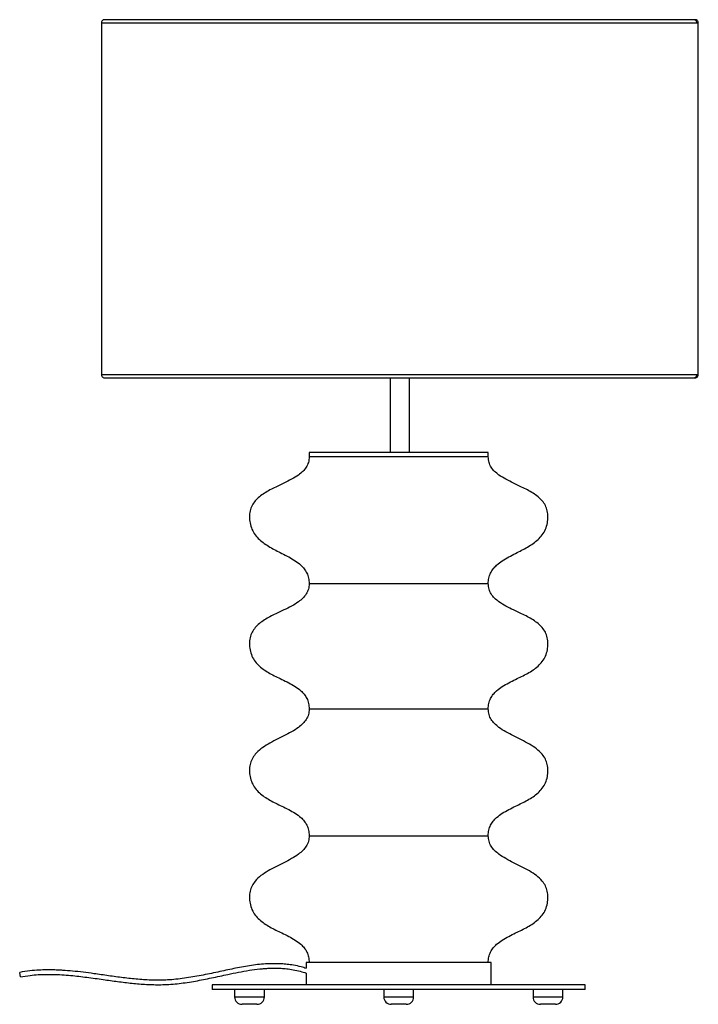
# Paper-space layout '_Derecha' of a CAD drawing. Header units: millimetres. Extents: x -254 to 201, y -217 to 443.
import ezdxf

# ---------------------------------------------------------------- set-up
doc = ezdxf.new("R2010")
doc.units = ezdxf.units.MM

psp = doc.layouts.new('_Derecha')

# ---------------------------------------------------------------- linework, layer by layer
at = {"color": 7, "linetype": 'Continuous', "lineweight": 25}
for p, q in [((198.77, 443.29), (-197.23, 443.29)), ((-199.23, 441.29), (-199.23, 205.29)), ((200.77, 205.29), (200.77, 441.29)), ((-197.23, 203.29), (198.77, 203.29)), ((-5.73, 203.3), (-5.73, 153.3)), ((-5.68, 203.36), (-4.23, 203.29)), ((5.77, 203.29), (7.17, 203.36)), ((7.27, 153.3), (7.27, 203.3)), ((-60, 153.3), (-60, 150.3)), ((60, 153.3), (-60, 153.3)), ((60, 150.3), (60, 153.3)), ((60, 150.3), (-60, 150.3)), ((-60, 65.3), (60, 65.3)), ((-60, -18.7), (60, -18.7)), ((-60, -103.7), (60, -103.7)), ((-62, -188.7), (-62, -192.58)), ((62, -188.7), (-62, -188.7)), ((62, -203.7), (62, -188.7)), ((-253.45, -198.27), (-254, -195.32)), ((-62, -195.74), (-62, -203.7)), ((-125, -203.7), (-125, -206.7)), ((125, -203.7), (-125, -203.7)), ((125, -206.7), (125, -203.7)), ((125, -206.7), (-125, -206.7)), ((-110, -206.7), (-110, -211.7)), ((-90, -211.7), (-90, -206.7)), ((-10, -206.7), (-10, -211.7)), ((10, -211.7), (10, -206.7)), ((90, -206.7), (90, -211.7)), ((110, -211.7), (110, -206.7)), ((-110, -211.7), (-90, -211.7)), ((-95, -216.7), (-105, -216.7)), ((-10, -211.7), (10, -211.7)), ((5, -216.7), (-5, -216.7)), ((90, -211.7), (110, -211.7)), ((105, -216.7), (95, -216.7))]:
    psp.add_line(p, q, dxfattribs=at)
for centre, start, end in [((-105, -211.7), 180, 270), ((-95, -211.7), 270, 0), ((-5, -211.7), 180, 270), ((5, -211.7), 270, 0), ((95, -211.7), 180, 270), ((105, -211.7), 270, 0)]:
    psp.add_arc(centre, 5, start, end, dxfattribs=at)
for points, knots in [([(-197.23, 443.29), (-197.5, 443.26), (-198.05, 443.2), (-198.76, 442.67), (-199.21, 441.92), (-199.22, 441.36), (-199.22, 441.09)], [0, 0, 0, 0, 0.23877, 0.5, 0.76123, 1, 1, 1, 1]), ([(199.79, 441.29), (199.76, 441.55), (199.72, 441.94), (199.46, 442.41), (199.2, 442.73), (198.88, 442.99), (198.42, 443.21), (198, 443.34), (197.73, 443.28), (197.7, 443.27)], [0, 0, 0, 0, 0.2357041, 0.3616506, 0.489521, 0.6166261, 0.7403706, 0.9685714, 1, 1, 1, 1]), ([(200.76, 441.09), (200.76, 441.36), (200.75, 441.92), (200.3, 442.67), (199.59, 443.2), (199.04, 443.26), (198.77, 443.29)], [0, 0, 0, 0, 0.2387704, 0.5, 0.7612296, 1, 1, 1, 1]), ([(-199.2, 441.29), (-199.21, 441.29), (-199.31, 441.29), (-198.9, 441.29), (-197.85, 441.29), (-196.04, 441.29), (-193.61, 441.29), (-190.62, 441.29), (-186.86, 441.29), (-182.28, 441.29), (-176.8, 441.29), (-170.38, 441.29), (-162.97, 441.29), (-154.54, 441.29), (-145.06, 441.29), (-134.53, 441.29), (-122.96, 441.29), (-110.4, 441.29), (-96.9, 441.29), (-82.54, 441.29), (-67.45, 441.29), (-51.73, 441.29), (-35.55, 441.29), (-19.07, 441.29), (-2.44, 441.29), (14.15, 441.29), (30.53, 441.29), (46.55, 441.29), (62.06, 441.29), (76.93, 441.29), (91.04, 441.29), (104.32, 441.29), (116.7, 441.29), (128.13, 441.29), (138.6, 441.29), (148.1, 441.29), (156.65, 441.29), (164.27, 441.29), (171, 441.29), (176.88, 441.29), (181.97, 441.29), (186.58, 441.29), (190.64, 441.29), (194.06, 441.29), (196.66, 441.29), (198.6, 441.29), (199.4, 441.29), (199.79, 441.29)], [0, 0, 0, 0, 0.001953, 0.020572, 0.040133, 0.06067, 0.078555, 0.097157, 0.116487, 0.136555, 0.157363, 0.17891, 0.201186, 0.224176, 0.247855, 0.272191, 0.297142, 0.322657, 0.348677, 0.375133, 0.401949, 0.42904, 0.456318, 0.483691, 0.511064, 0.538343, 0.565434, 0.592249, 0.618705, 0.644725, 0.670241, 0.695192, 0.719528, 0.743207, 0.766197, 0.788473, 0.810019, 0.830827, 0.850895, 0.870226, 0.888827, 0.906712, 0.92725, 0.94681, 0.965429, 0.983146, 1, 1, 1, 1]), ([(199.79, 441.29), (200.08, 441.29), (200.66, 441.29), (200.71, 441.29), (200.74, 441.29)], [0, 0, 0, 0, 0.5167007, 1, 1, 1, 1]), ([(199.79, 205.29), (199.4, 205.29), (198.6, 205.29), (196.66, 205.29), (194.06, 205.29), (190.64, 205.29), (186.58, 205.29), (181.97, 205.29), (176.88, 205.29), (171, 205.29), (164.27, 205.29), (156.65, 205.29), (148.1, 205.29), (138.6, 205.29), (128.13, 205.29), (116.7, 205.29), (104.32, 205.29), (91.04, 205.29), (76.93, 205.29), (62.06, 205.29), (46.55, 205.29), (30.53, 205.29), (14.15, 205.29), (-2.44, 205.29), (-19.07, 205.29), (-35.55, 205.29), (-51.73, 205.29), (-67.45, 205.29), (-82.54, 205.29), (-96.9, 205.29), (-110.4, 205.29), (-122.96, 205.29), (-134.53, 205.29), (-145.06, 205.29), (-154.54, 205.29), (-162.97, 205.29), (-170.38, 205.29), (-176.8, 205.29), (-182.28, 205.29), (-186.86, 205.29), (-190.62, 205.29), (-193.61, 205.29), (-196.04, 205.29), (-197.85, 205.29), (-198.9, 205.29), (-199.31, 205.29), (-199.21, 205.29), (-199.2, 205.29)], [0, 0, 0, 0, 0.016854, 0.034571, 0.05319, 0.07275, 0.093288, 0.111173, 0.129774, 0.149105, 0.169173, 0.189981, 0.211527, 0.233803, 0.256793, 0.280472, 0.304808, 0.329759, 0.355275, 0.381295, 0.407751, 0.434566, 0.461657, 0.488936, 0.516309, 0.543682, 0.57096, 0.598051, 0.624867, 0.651323, 0.677343, 0.702858, 0.727809, 0.752145, 0.775824, 0.798814, 0.82109, 0.842637, 0.863445, 0.883513, 0.902843, 0.921445, 0.93933, 0.959867, 0.979428, 0.998047, 1, 1, 1, 1]), ([(-199.22, 205.49), (-199.22, 205.23), (-199.21, 204.66), (-198.76, 203.91), (-198.05, 203.39), (-197.5, 203.32), (-197.23, 203.29)], [0, 0, 0, 0, 0.23877, 0.5, 0.76123, 1, 1, 1, 1]), ([(197.7, 203.31), (197.73, 203.31), (198, 203.25), (198.42, 203.37), (198.88, 203.6), (199.2, 203.86), (199.46, 204.18), (199.72, 204.65), (199.76, 205.04), (199.79, 205.29)], [0, 0, 0, 0, 0.031208, 0.259461, 0.383233, 0.510367, 0.638267, 0.764242, 1, 1, 1, 1]), ([(198.77, 203.29), (199.04, 203.32), (199.59, 203.39), (200.3, 203.91), (200.75, 204.66), (200.76, 205.23), (200.76, 205.49)], [0, 0, 0, 0, 0.23877, 0.5, 0.76123, 1, 1, 1, 1]), ([(200.74, 205.29), (200.71, 205.29), (200.66, 205.29), (200.08, 205.29), (199.79, 205.29)], [0, 0, 0, 0, 0.483299, 1, 1, 1, 1]), ([(-5.64, 203.3), (-5.62, 203.3), (-5.58, 203.3), (-4.37, 203.3), (-2.39, 203.3), (-0.71, 203.3), (0.13, 203.3)], [0, 0, 0, 0, 0.199685, 0.466457, 0.733228, 1, 1, 1, 1]), ([(0.13, 203.3), (0.98, 203.3), (2.69, 203.3), (5.01, 203.3), (6.6, 203.3), (7.34, 203.3), (7.2, 203.3), (7.18, 203.3)], [0, 0, 0, 0, 0.235213, 0.470425, 0.705638, 0.94085, 1, 1, 1, 1]), ([(-60, 150.3), (-60.1, 149.04), (-60.28, 146.59), (-61.88, 143.25), (-64.22, 140.43), (-67.55, 137.7), (-71.88, 135.11), (-77.03, 132.58), (-81.92, 130.31), (-86.3, 128.13), (-90.01, 126.01), (-93.37, 123.63), (-96.23, 120.91), (-98.44, 117.71), (-99.74, 114), (-100.13, 110.01), (-99.75, 105.83), (-98.52, 101.71), (-96.32, 97.97), (-93.45, 94.81), (-90.07, 92.12), (-86.34, 89.77), (-82.39, 87.63), (-78.14, 85.49), (-73.75, 83.24), (-69.43, 80.72), (-65.9, 78.07), (-63.24, 75.26), (-61.42, 72.36), (-60.21, 68.99), (-60.07, 66.56), (-60, 65.3)], [0, 0, 0, 0, 0.0303152, 0.0588055, 0.087773, 0.1184571, 0.1624807, 0.2092951, 0.2572839, 0.2929451, 0.327548, 0.3606223, 0.392109, 0.4226237, 0.4536522, 0.4860504, 0.518811, 0.5548071, 0.5889388, 0.622828, 0.6574569, 0.6930807, 0.729454, 0.7660428, 0.808127, 0.8486306, 0.8869682, 0.9144579, 0.9415467, 0.9694806, 1, 1, 1, 1]), ([(60, 65.3), (60.07, 66.56), (60.21, 68.99), (61.42, 72.36), (63.24, 75.26), (65.9, 78.07), (69.43, 80.72), (73.75, 83.24), (78.14, 85.49), (82.39, 87.63), (86.34, 89.77), (90.07, 92.12), (93.45, 94.81), (96.32, 97.97), (98.52, 101.71), (99.75, 105.83), (100.13, 110.01), (99.74, 114), (98.44, 117.71), (96.23, 120.91), (93.37, 123.63), (90.01, 126.01), (86.3, 128.13), (81.92, 130.31), (77.03, 132.58), (71.88, 135.11), (67.55, 137.7), (64.22, 140.43), (61.88, 143.25), (60.28, 146.59), (60.1, 149.04), (60, 150.3)], [0, 0, 0, 0, 0.030519, 0.058453, 0.085542, 0.113032, 0.151369, 0.191873, 0.233957, 0.270546, 0.306919, 0.342543, 0.377172, 0.411061, 0.445193, 0.481189, 0.51395, 0.546348, 0.577376, 0.607891, 0.639378, 0.672452, 0.707055, 0.742716, 0.790705, 0.837519, 0.881543, 0.912227, 0.941195, 0.969685, 1, 1, 1, 1]), ([(-60, 65.3), (-60.1, 64.04), (-60.28, 61.59), (-61.88, 58.25), (-64.22, 55.43), (-67.55, 52.71), (-71.88, 50.12), (-77.03, 47.59), (-81.92, 45.32), (-86.3, 43.14), (-90.01, 41.02), (-93.37, 38.65), (-96.23, 35.92), (-98.44, 32.72), (-99.74, 29.01), (-100.13, 25.02), (-99.75, 20.84), (-98.53, 16.74), (-96.33, 13.04), (-93.45, 9.95), (-90.07, 7.34), (-86.34, 5.08), (-82.39, 3.04), (-78.14, 1.01), (-73.75, -1.12), (-69.43, -3.52), (-65.9, -6.08), (-63.24, -8.82), (-61.41, -11.68), (-60.21, -15.03), (-60.07, -17.44), (-60, -18.7)], [0, 0, 0, 0, 0.030459, 0.05908, 0.088178, 0.119001, 0.163227, 0.210259, 0.258474, 0.294306, 0.329077, 0.362316, 0.393967, 0.424653, 0.455869, 0.48845, 0.52133, 0.557319, 0.591291, 0.624949, 0.659334, 0.694729, 0.730895, 0.767287, 0.809136, 0.849377, 0.887417, 0.91468, 0.941579, 0.969418, 1, 1, 1, 1]), ([(60, -18.7), (60.07, -17.44), (60.21, -15.03), (61.41, -11.68), (63.24, -8.82), (65.9, -6.08), (69.43, -3.52), (73.75, -1.12), (78.14, 1.01), (82.39, 3.04), (86.34, 5.08), (90.07, 7.34), (93.45, 9.95), (96.33, 13.04), (98.53, 16.74), (99.75, 20.84), (100.13, 25.02), (99.74, 29.01), (98.44, 32.72), (96.23, 35.92), (93.37, 38.65), (90.01, 41.02), (86.3, 43.14), (81.92, 45.32), (77.03, 47.59), (71.88, 50.12), (67.55, 52.71), (64.22, 55.43), (61.88, 58.25), (60.28, 61.59), (60.1, 64.04), (60, 65.3)], [0, 0, 0, 0, 0.030582, 0.058421, 0.08532, 0.112583, 0.150623, 0.190864, 0.232713, 0.269105, 0.305271, 0.340666, 0.375051, 0.408709, 0.442681, 0.47867, 0.51155, 0.544131, 0.575347, 0.606033, 0.637684, 0.670923, 0.705694, 0.741526, 0.789741, 0.836773, 0.880999, 0.911822, 0.94092, 0.969541, 1, 1, 1, 1]), ([(-60, -18.7), (-60.1, -19.97), (-60.28, -22.43), (-61.88, -25.8), (-64.22, -28.68), (-67.55, -31.49), (-71.87, -34.18), (-77.03, -36.85), (-82.36, -39.46), (-87.55, -42.2), (-92.3, -45.26), (-95.97, -48.62), (-98.43, -52.24), (-99.73, -55.98), (-100.13, -59.98), (-99.75, -64.16), (-98.52, -68.24), (-96.33, -71.94), (-93.45, -75.02), (-90.07, -77.63), (-86.34, -79.89), (-82.39, -81.93), (-78.14, -83.97), (-73.75, -86.1), (-69.43, -88.51), (-65.9, -91.08), (-63.24, -93.82), (-61.41, -96.68), (-60.21, -100.03), (-60.07, -102.44), (-60, -103.7)], [0, 0, 0, 0, 0.030425, 0.059191, 0.08852, 0.119591, 0.164123, 0.211427, 0.2599, 0.30774, 0.353411, 0.396239, 0.427115, 0.458395, 0.490886, 0.52358, 0.559332, 0.5931, 0.626577, 0.660793, 0.696024, 0.732028, 0.76826, 0.809929, 0.850002, 0.887888, 0.915042, 0.941833, 0.969555, 1, 1, 1, 1]), ([(60, -103.7), (60.07, -102.44), (60.21, -100.03), (61.41, -96.68), (63.24, -93.82), (65.9, -91.08), (69.43, -88.51), (73.75, -86.1), (78.14, -83.97), (82.39, -81.93), (86.34, -79.89), (90.07, -77.63), (93.45, -75.02), (96.33, -71.94), (98.52, -68.24), (99.75, -64.16), (100.13, -59.98), (99.73, -55.98), (98.43, -52.24), (95.97, -48.62), (92.3, -45.26), (87.55, -42.2), (82.36, -39.46), (77.03, -36.85), (71.87, -34.18), (67.55, -31.49), (64.22, -28.68), (61.88, -25.8), (60.28, -22.43), (60.1, -19.97), (60, -18.7)], [0, 0, 0, 0, 0.030445, 0.058167, 0.084958, 0.112112, 0.149998, 0.190071, 0.23174, 0.267972, 0.303976, 0.339207, 0.373423, 0.4069, 0.440668, 0.47642, 0.509114, 0.541605, 0.572885, 0.603761, 0.646589, 0.69226, 0.7401, 0.788573, 0.835877, 0.880409, 0.91148, 0.940809, 0.969575, 1, 1, 1, 1]), ([(-60, -103.7), (-60.1, -104.97), (-60.28, -107.43), (-61.88, -110.8), (-64.22, -113.68), (-67.55, -116.49), (-71.87, -119.18), (-77.03, -121.85), (-82.36, -124.46), (-87.55, -127.2), (-92.3, -130.26), (-95.97, -133.62), (-98.43, -137.24), (-99.73, -140.98), (-100.13, -144.98), (-99.75, -149.16), (-98.52, -153.24), (-96.33, -156.94), (-93.45, -160.02), (-90.07, -162.63), (-86.34, -164.89), (-82.39, -166.93), (-78.14, -168.97), (-73.75, -171.1), (-69.43, -173.51), (-65.9, -176.08), (-63.24, -178.82), (-61.41, -181.68), (-60.21, -185.03), (-60.07, -187.44), (-60, -188.7)], [0, 0, 0, 0, 0.030425, 0.059191, 0.08852, 0.119591, 0.164123, 0.211427, 0.2599, 0.30774, 0.353411, 0.396239, 0.427115, 0.458395, 0.490886, 0.52358, 0.559332, 0.5931, 0.626577, 0.660793, 0.696024, 0.732028, 0.76826, 0.809929, 0.850002, 0.887888, 0.915042, 0.941833, 0.969555, 1, 1, 1, 1]), ([(60, -188.7), (60.07, -187.44), (60.21, -185.03), (61.41, -181.68), (63.24, -178.82), (65.9, -176.08), (69.43, -173.51), (73.75, -171.1), (78.14, -168.97), (82.39, -166.93), (86.34, -164.89), (90.07, -162.63), (93.45, -160.02), (96.33, -156.94), (98.52, -153.24), (99.75, -149.16), (100.13, -144.98), (99.73, -140.98), (98.43, -137.24), (95.97, -133.62), (92.3, -130.26), (87.55, -127.2), (82.36, -124.46), (77.03, -121.85), (71.87, -119.18), (67.55, -116.49), (64.22, -113.68), (61.88, -110.8), (60.28, -107.43), (60.1, -104.97), (60, -103.7)], [0, 0, 0, 0, 0.030445, 0.058167, 0.084958, 0.112112, 0.149998, 0.190071, 0.23174, 0.267972, 0.303976, 0.339207, 0.373423, 0.4069, 0.440668, 0.47642, 0.509114, 0.541605, 0.572885, 0.603761, 0.646589, 0.69226, 0.7401, 0.788573, 0.835877, 0.880409, 0.91148, 0.940809, 0.969575, 1, 1, 1, 1]), ([(-62, -192.66), (-63.12, -192.29), (-65.89, -191.4), (-70.19, -190.53), (-74.58, -189.9), (-79.1, -189.52), (-83.89, -189.41), (-89.24, -189.61), (-94.55, -190.09), (-99.91, -190.81), (-105.27, -191.72), (-110.61, -192.77), (-115.93, -193.89), (-123.19, -195.48), (-132.4, -197.43), (-143.61, -199.38), (-154.44, -200.53), (-164.84, -200.64), (-174.74, -200.02), (-184.61, -198.93), (-194.46, -197.58), (-203.43, -196.28), (-211.49, -195.21), (-218.41, -194.44), (-223.86, -193.99), (-228.13, -193.76), (-231.71, -193.63), (-236.11, -193.6), (-241.34, -193.76), (-247.42, -194.23), (-251.71, -194.94), (-254, -195.32)], [0, 0, 0, 0, 0.018222, 0.045014, 0.067808, 0.086855, 0.115171, 0.142028, 0.16971, 0.197701, 0.225735, 0.25381, 0.281905, 0.309998, 0.368852, 0.427639, 0.486219, 0.537233, 0.588412, 0.639696, 0.691025, 0.742365, 0.780006, 0.816831, 0.850275, 0.864548, 0.883028, 0.905738, 0.932719, 0.964069, 1, 1, 1, 1]), ([(-253.45, -198.27), (-251.32, -197.91), (-247.37, -197.26), (-241.85, -196.81), (-237.24, -196.63), (-233.48, -196.61), (-227.28, -196.75), (-218.7, -197.37), (-207.56, -198.72), (-197.17, -200.22), (-187.16, -201.63), (-177.52, -202.77), (-167.84, -203.51), (-157.69, -203.66), (-147.12, -202.86), (-136.2, -201.2), (-125.37, -199.04), (-115.77, -196.91), (-107.35, -195.16), (-100.2, -193.87), (-94.62, -193.12), (-90.68, -192.76), (-88.19, -192.59), (-85.37, -192.47), (-82.23, -192.44), (-78.7, -192.56), (-74.88, -192.88), (-70.56, -193.51), (-66.17, -194.42), (-63.31, -195.36), (-62, -195.79)], [0, 0, 0, 0, 0.033475, 0.062062, 0.085915, 0.105089, 0.120536, 0.182161, 0.238455, 0.294801, 0.345103, 0.395364, 0.445566, 0.495742, 0.552804, 0.60991, 0.667111, 0.724363, 0.762496, 0.800581, 0.837145, 0.849868, 0.862058, 0.875875, 0.893687, 0.910836, 0.930622, 0.953167, 0.978693, 1, 1, 1, 1])]:
    psp.add_open_spline(points, degree=3, knots=knots, dxfattribs=at)

doc.saveas('drawing.dxf')
